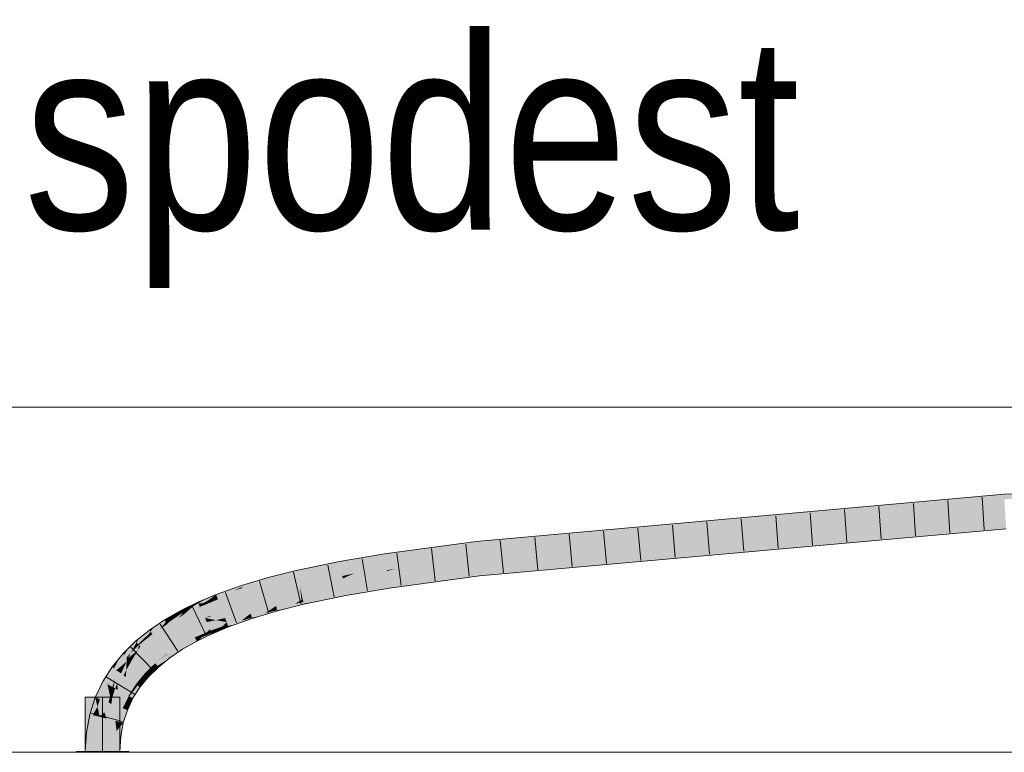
# Model space of a CAD drawing. Extents: x -720 to 300, y 62 to 1162.
# Tile 187 of 256: x 139.4 to 146.53, y 789.06 to 794.36. Entities that reach past the tile are written whole.
import ezdxf
from ezdxf.lldxf.tags import DXFTag

# ---------------------------------------------------------------- set-up
doc = ezdxf.new("R2010")
doc.units = 0
doc.layers.get('0').update_dxf_attribs({"lineweight": 13})
for name, color, linetype, lineweight, true_color in [('E_Detail_Beschriftung', 7, 'Continuous', 13, 0x009900), ('E_Leerrohr 25-A06G93Y08I', 7, 'Continuous', 9, 0xff8000), ('E_Leerrohr 25-Shading', 7, 'Continuous', 9, 0xff8000), ('E_Leerrohr 32-A06G93Y28I', 7, 'Continuous', 9, 0x00b300), ('E_Leerrohr 32-Shading', 7, 'Continuous', 9, 0x00b300)]:
    doc.layers.add(name, color=color, linetype=linetype, lineweight=lineweight, true_color=true_color)
doc.layers.add('E_Detail_Linie_Text_Bem', color=7, linetype='Continuous', lineweight=13)
doc.styles.get("Standard").update_dxf_attribs({"font": 'ARIALN.TTF'})
tags = doc.linetypes.add('STRICHPUNKT2-A06G93Y18I', pattern=[12.7, 6.35, -3.175, 0, -3.175]).pattern_tags.tags
tags[10:11] = [DXFTag(74, 4), DXFTag(75, 0), DXFTag(340, '0'), DXFTag(46, 0.0), DXFTag(50, 0.0), DXFTag(44, 0.0), DXFTag(45, 0.0)]
tags[8:9] = [DXFTag(74, 4), DXFTag(75, 0), DXFTag(340, '0'), DXFTag(46, 0.0), DXFTag(50, 0.0), DXFTag(44, 0.0), DXFTag(45, 0.0)]
tags[6:7] = [DXFTag(74, 4), DXFTag(75, 0), DXFTag(340, '0'), DXFTag(46, 0.0), DXFTag(50, 0.0), DXFTag(44, 0.0), DXFTag(45, 0.0)]
tags[4:5] = [DXFTag(74, 4), DXFTag(75, 0), DXFTag(340, '0'), DXFTag(46, 0.0), DXFTag(50, 0.0), DXFTag(44, 0.0), DXFTag(45, 0.0)]

# ---------------------------------------------------------------- blocks, each defined once
blk = doc.blocks.new('Shading-A06G93SL8I', base_point=(241.4847, 762.55))
at = {"layer": 'E_Leerrohr 25-Shading', "color": 31, "true_color": 0xecb67f}
for points in [[(140.0013, 789.4563), (139.8763, 789.4563), (140.0013, 789.0623), (139.8763, 789.0623)], [(140.1263, 789.4563), (140.0013, 789.4563), (140.1263, 789.0623), (140.0013, 789.0623)], [(139.9253, 789.0623), (139.8113, 789.0623), (139.9266, 789.0563), (139.8113, 789.0563)], [(140.0013, 789.0563), (140.0013, 789.0623), (139.9266, 789.0563), (139.9253, 789.0623)], [(140.0338, 789.0623), (140.0013, 789.0623), (140.0338, 789.0563), (140.0013, 789.0563)], [(140.1913, 789.0563), (140.1913, 789.0623), (140.0338, 789.0563), (140.0338, 789.0623)]]:
    blk.add_solid(points, dxfattribs=at)
at = {"layer": 'E_Leerrohr 32-Shading', "color": 83, "true_color": 0x7fbd7f}
for points in [[(146.5312, 790.9092), (145.249, 790.7954), (144.6872, 790.723), (144.6869, 790.7229)], [(144.6872, 790.723), (146.5325, 790.8881), (146.5312, 790.9092)], [(146.5303, 790.9247), (145.3238, 790.8051), (146.5312, 790.9092), (145.249, 790.7954)], [(145.8777, 790.8663), (145.4202, 790.8175), (146.5303, 790.9247), (145.3238, 790.8051)], [(147.2636, 790.9416), (146.5303, 790.9247), (146.5312, 790.9092)], [(146.5325, 790.8881), (147.2636, 790.9416), (146.5312, 790.9092)], [(145.8777, 790.8663), (143.9223, 790.6661), (145.0335, 790.7763)], [(145.8777, 790.8663), (144.6815, 790.7592), (143.9223, 790.6661), (144.1324, 790.6973)], [(143.7234, 790.6367), (143.7235, 790.6367), (143.9223, 790.6661), (145.0335, 790.7763)], [(145.249, 790.7954), (145.0335, 790.7763), (144.6869, 790.7229), (143.7235, 790.6367)], [(144.6815, 790.7592), (144.3506, 790.7296), (144.1324, 790.6973)], [(145.4202, 790.8175), (145.0335, 790.7763), (145.3238, 790.8051)], [(145.3238, 790.8051), (145.0335, 790.7763), (145.249, 790.7954)], [(142.7094, 790.5596), (142.7107, 790.5464), (143.328, 790.638), (143.9387, 790.6927)], [(143.9387, 790.6927), (142.7107, 790.5464), (143.379, 790.6122), (142.7107, 790.546)], [(142.7277, 790.3701), (145.4408, 790.5875), (146.5428, 790.7117)], [(144.3506, 790.7296), (143.9387, 790.6927), (144.1324, 790.6973), (143.379, 790.6122)], [(144.1324, 790.6973), (143.379, 790.6122), (143.9223, 790.6661)], [(146.5449, 790.6751), (146.5449, 790.676), (144.951, 790.5323), (145.4408, 790.5875)], [(146.5449, 790.676), (146.5428, 790.7117), (145.4408, 790.5875)], [(143.328, 790.638), (142.875, 790.5975), (142.7094, 790.5596), (142.7079, 790.575)], [(143.379, 790.6122), (142.7107, 790.546), (143.1028, 790.5811)], [(143.379, 790.6122), (143.1028, 790.5811), (143.9223, 790.6661), (143.7234, 790.6367)], [(142.7072, 790.5825), (142.0443, 790.493), (142.7079, 790.575), (142.049, 790.4601)], [(142.7079, 790.575), (142.049, 790.4601), (142.2662, 790.486), (142.0495, 790.4568)], [(142.7079, 790.575), (142.2662, 790.486), (142.7094, 790.5596)], [(142.7094, 790.5596), (142.2662, 790.486), (142.7107, 790.5464), (142.6916, 790.5434)], [(142.6916, 790.5434), (142.7107, 790.546), (142.7107, 790.5464)], [(142.875, 790.5975), (142.7072, 790.5825), (142.7079, 790.575)], [(142.7277, 790.3701), (144.2075, 790.474), (145.4408, 790.5875), (144.951, 790.5323)], [(142.0443, 790.493), (141.7179, 790.4379), (141.9491, 790.4398), (141.7247, 790.4019)], [(142.0443, 790.493), (141.9491, 790.4398), (142.049, 790.4601)], [(144.2075, 790.474), (142.7277, 790.3701), (142.7281, 790.3655)], [(142.7288, 790.358), (144.2075, 790.474), (142.7281, 790.3655)], [(143.3013, 790.3955), (144.5531, 790.4994), (142.7288, 790.358), (144.2075, 790.474)], [(142.7298, 790.3481), (142.7312, 790.3336), (144.951, 790.5323)], [(144.5531, 790.4994), (144.951, 790.5323), (144.2075, 790.474)], [(141.404, 790.3727), (141.412, 790.337), (141.7179, 790.4379), (141.7247, 790.4019)], [(141.9491, 790.4398), (142.0495, 790.4568), (142.049, 790.4601)], [(142.7288, 790.358), (142.7298, 790.3481), (143.3013, 790.3955)], [(141.2034, 790.3129), (141.201, 790.3215), (141.0106, 790.2531), (141.1347, 790.3018)], [(141.404, 790.3727), (141.201, 790.3215), (141.4041, 790.3725), (141.2034, 790.3129)], [(141.2034, 790.3129), (141.2107, 790.2863), (141.4041, 790.3725), (141.412, 790.337)], [(142.7281, 790.3655), (142.7277, 790.3701), (142.0751, 790.2819)], [(142.0755, 790.2794), (142.7288, 790.358), (142.0751, 790.2819), (142.7281, 790.3655)], [(142.0763, 790.2739), (142.7298, 790.3481), (142.0755, 790.2794), (142.7288, 790.358)], [(142.7298, 790.3481), (142.0763, 790.2739), (142.6006, 790.3324)], [(142.0763, 790.2739), (142.077, 790.2686), (142.6006, 790.3324)], [(142.077, 790.2686), (142.0804, 790.2456), (142.7298, 790.3481), (142.7312, 790.3336)], [(140.8275, 790.1882), (141.0071, 790.2637), (140.9341, 790.2377)], [(140.8275, 790.1882), (140.9504, 790.2263), (141.0071, 790.2637), (141.0106, 790.2531)], [(140.9504, 790.2263), (141.013, 790.2456), (141.0106, 790.2531)], [(141.1347, 790.3018), (141.0071, 790.2637), (141.0106, 790.2531)], [(141.2034, 790.3129), (141.0106, 790.2531), (141.013, 790.2456)], [(141.013, 790.2456), (141.0185, 790.2289), (141.2034, 790.3129), (141.2107, 790.2863)], [(142.0755, 790.2794), (142.0751, 790.2819), (141.7574, 790.2282)], [(141.7579, 790.2255), (142.0763, 790.2739), (141.7574, 790.2282), (142.0755, 790.2794)], [(142.077, 790.2686), (142.0763, 790.2739), (141.7588, 790.2207), (141.7579, 790.2255)], [(141.7588, 790.2207), (141.7641, 790.1922), (142.077, 790.2686), (142.0804, 790.2456)], [(140.7575, 790.1705), (140.6944, 790.1362), (140.8209, 790.1972), (140.8203, 790.1967)], [(140.8203, 790.1967), (140.6944, 790.1362), (140.7646, 790.1552), (140.7244, 790.1341)], [(140.8236, 790.1983), (140.8203, 790.1967), (140.7999, 790.1737), (140.7646, 790.1552)], [(140.8329, 790.1739), (140.8275, 790.1882), (140.769, 790.1417), (140.7999, 790.1737)], [(140.8275, 790.1882), (140.8236, 790.1983), (140.7999, 790.1737)], [(140.8203, 790.1967), (140.8236, 790.1983), (140.8209, 790.1972)], [(140.9341, 790.2377), (140.8236, 790.1983), (140.8275, 790.1882)], [(140.9504, 790.2263), (140.8275, 790.1882), (140.8329, 790.1739)], [(140.8345, 790.1697), (141.013, 790.2456), (140.8329, 790.1739), (140.9504, 790.2263)], [(140.8345, 790.1697), (140.8367, 790.1641), (141.013, 790.2456), (141.0185, 790.2289)], [(141.7579, 790.2255), (141.7574, 790.2282), (141.4509, 790.1646)], [(141.7588, 790.2207), (141.7579, 790.2255), (141.4509, 790.1642), (141.4509, 790.1646)], [(141.7588, 790.2207), (141.4509, 790.1642), (141.5396, 790.1456), (141.4577, 790.1339)], [(141.7588, 790.2207), (141.5396, 790.1456), (141.7641, 790.1922)], [(140.5688, 790.0781), (140.6276, 790.1017), (140.6031, 790.0998), (140.6522, 790.1237)], [(140.6582, 790.1141), (140.605, 790.0816), (140.5825, 790.0522), (140.5791, 790.0585)], [(140.6582, 790.1141), (140.5825, 790.0522), (140.5955, 790.0598)], [(140.7011, 790.1077), (140.5955, 790.0598), (140.6984, 790.1055), (140.5838, 790.0497)], [(140.7009, 790.1218), (140.6944, 790.1362), (140.5955, 790.0598), (140.6582, 790.1141)], [(140.7009, 790.1218), (140.5955, 790.0598), (140.7057, 790.1112), (140.7011, 790.1077)], [(140.605, 790.0816), (140.6582, 790.1141), (140.6276, 790.1017)], [(140.6276, 790.1017), (140.6582, 790.1141), (140.6522, 790.1237), (140.6914, 790.1428)], [(140.6944, 790.1362), (140.6914, 790.1428), (140.6582, 790.1141)], [(140.7575, 790.1705), (140.6914, 790.1428), (140.6944, 790.1362)], [(140.7244, 790.1341), (140.6944, 790.1362), (140.7009, 790.1218)], [(140.6984, 790.1055), (140.7065, 790.1094), (140.7062, 790.1099)], [(140.7011, 790.1077), (140.6984, 790.1055), (140.6985, 790.1056)], [(140.7062, 790.1099), (140.7011, 790.1077), (140.6985, 790.1056)], [(140.7244, 790.1341), (140.7009, 790.1218), (140.7353, 790.1334), (140.7057, 790.1112)], [(140.7011, 790.1077), (140.7062, 790.1099), (140.7057, 790.1112)], [(140.7057, 790.1112), (140.7062, 790.1099), (140.7353, 790.1334), (140.7506, 790.1323)], [(140.7062, 790.1099), (140.7065, 790.1094), (140.7506, 790.1323), (140.7595, 790.1317)], [(140.7646, 790.1552), (140.7244, 790.1341), (140.7353, 790.1334)], [(140.769, 790.1417), (140.7999, 790.1737), (140.7353, 790.1334), (140.7646, 790.1552)], [(140.769, 790.1417), (140.7353, 790.1334), (140.7506, 790.1323)], [(140.7506, 790.1323), (140.7595, 790.1317), (140.769, 790.1417)], [(140.7595, 790.1317), (140.8345, 790.1697), (140.769, 790.1417), (140.8329, 790.1739)], [(140.7595, 790.1317), (140.8367, 790.1641), (140.8345, 790.1697)], [(141.2398, 790.1043), (141.2576, 790.1158), (141.074, 790.0588), (141.0733, 790.0609)], [(141.2249, 790.0946), (141.2608, 790.1041), (141.2398, 790.1043), (141.2592, 790.1096)], [(141.2592, 790.1096), (141.2576, 790.1158), (141.2398, 790.1043)], [(141.3943, 790.1318), (141.4509, 790.1646), (141.2608, 790.1041), (141.2576, 790.1158)], [(141.263, 790.096), (141.3678, 790.1164), (141.2608, 790.1041), (141.3943, 790.1318)], [(141.3355, 790.0977), (141.3678, 790.1164), (141.266, 790.0852), (141.263, 790.096)], [(141.4589, 790.1288), (141.4577, 790.1339), (141.3355, 790.0977), (141.3678, 790.1164)], [(141.3678, 790.1164), (141.4577, 790.1339), (141.3943, 790.1318), (141.4554, 790.1445)], [(141.4554, 790.1445), (141.4509, 790.1646), (141.3943, 790.1318)], [(141.4577, 790.1339), (141.4589, 790.1288), (141.5396, 790.1456)], [(140.4509, 790.0129), (140.4931, 790.0347), (140.4697, 790.0267), (140.5036, 790.0461)], [(140.4591, 789.9996), (140.4637, 790.0029), (140.4509, 790.0129), (140.4931, 790.0347)], [(140.5476, 790.0629), (140.4637, 790.0029), (140.4663, 789.9881), (140.4597, 789.9987)], [(140.4637, 790.0029), (140.5476, 790.0629), (140.4931, 790.0347)], [(140.5476, 790.0629), (140.4663, 789.9881), (140.4874, 790.0027)], [(140.5603, 790.0406), (140.4874, 790.0027), (140.5488, 790.0297), (140.4688, 789.9841)], [(140.5762, 790.064), (140.5688, 790.0781), (140.4874, 790.0027), (140.5476, 790.0629)], [(140.5762, 790.064), (140.4874, 790.0027), (140.5791, 790.0585), (140.5603, 790.0406)], [(140.4931, 790.0347), (140.5476, 790.0629), (140.5036, 790.0461), (140.5668, 790.082)], [(140.5688, 790.0781), (140.5668, 790.082), (140.5476, 790.0629)], [(140.5488, 790.0297), (140.5838, 790.0497), (140.5825, 790.0522)], [(140.5603, 790.0406), (140.5488, 790.0297), (140.549, 790.0298)], [(140.5825, 790.0522), (140.5603, 790.0406), (140.549, 790.0298)], [(140.5603, 790.0406), (140.5825, 790.0522), (140.5791, 790.0585)], [(140.6031, 790.0998), (140.5668, 790.082), (140.5688, 790.0781)], [(140.5762, 790.064), (140.605, 790.0816), (140.5688, 790.0781), (140.6276, 790.1017)], [(140.605, 790.0816), (140.5762, 790.064), (140.5791, 790.0585)], [(140.5825, 790.0522), (140.5838, 790.0497), (140.5955, 790.0598)], [(141.0681, 790.0568), (141.0733, 790.0609), (140.8998, 789.999)], [(140.9004, 789.9976), (141.0596, 790.0503), (140.8998, 789.999), (141.0681, 790.0568)], [(140.9016, 789.9944), (141.0465, 790.0403), (140.9004, 789.9976), (141.0596, 790.0503)], [(140.9037, 789.9891), (141.0287, 790.0266), (140.9016, 789.9944), (141.0465, 790.0403)], [(141.0061, 790.0092), (141.0831, 790.0309), (141.0287, 790.0266), (141.0795, 790.0418)], [(141.0287, 790.0266), (141.0795, 790.0418), (141.0465, 790.0403), (141.0769, 790.0499)], [(141.0465, 790.0403), (141.0769, 790.0499), (141.0596, 790.0503), (141.0751, 790.0554)], [(141.0596, 790.0503), (141.0751, 790.0554), (141.0681, 790.0568), (141.074, 790.0588)], [(141.074, 790.0588), (141.0733, 790.0609), (141.0681, 790.0568)], [(141.0751, 790.0554), (141.2249, 790.0946), (141.074, 790.0588), (141.2398, 790.1043)], [(141.0769, 790.0499), (141.2046, 790.0815), (141.0751, 790.0554), (141.2249, 790.0946)], [(141.0795, 790.0418), (141.179, 790.0649), (141.0769, 790.0499), (141.2046, 790.0815)], [(141.148, 790.0449), (141.179, 790.0649), (141.0831, 790.0309), (141.0795, 790.0418)], [(141.0831, 790.0309), (141.0847, 790.0261), (141.148, 790.0449)], [(141.2672, 790.0805), (141.266, 790.0852), (141.148, 790.0449), (141.179, 790.0649)], [(141.179, 790.0649), (141.266, 790.0852), (141.2046, 790.0815), (141.263, 790.096)], [(141.2046, 790.0815), (141.263, 790.096), (141.2249, 790.0946), (141.2608, 790.1041)], [(141.266, 790.0852), (141.2672, 790.0805), (141.3355, 790.0977)], [(140.3743, 789.9645), (140.3403, 789.9416), (140.3486, 789.9303)], [(140.4509, 790.0129), (140.4495, 790.0152), (140.3486, 789.9303), (140.3743, 789.9645)], [(140.4509, 790.0129), (140.3486, 789.9303), (140.3504, 789.9279)], [(140.4509, 790.0129), (140.3504, 789.9279), (140.4591, 789.9996), (140.3583, 789.9171)], [(140.4591, 789.9996), (140.3583, 789.9171), (140.4176, 789.9496), (140.362, 789.9121)], [(140.4597, 789.9987), (140.4591, 789.9996), (140.4177, 789.9497), (140.4176, 789.9496)], [(140.4176, 789.9496), (140.4688, 789.9841), (140.4663, 789.9881)], [(140.4663, 789.9881), (140.4597, 789.9987), (140.4177, 789.9497)], [(140.4697, 790.0267), (140.4495, 790.0152), (140.4509, 790.0129)], [(140.4637, 790.0029), (140.4591, 789.9996), (140.4597, 789.9987)], [(140.4663, 789.9881), (140.4688, 789.9841), (140.4874, 790.0027)], [(140.897, 789.9963), (140.8998, 789.999), (140.7794, 789.9484)], [(140.78, 789.9468), (140.891, 789.9902), (140.7794, 789.9484), (140.897, 789.9963)], [(140.7816, 789.9434), (140.8813, 789.9807), (140.78, 789.9468), (140.891, 789.9902)], [(140.7842, 789.9377), (140.8678, 789.9673), (140.7816, 789.9434), (140.8813, 789.9807)], [(140.788, 789.9294), (140.8505, 789.9503), (140.7842, 789.9377), (140.8678, 789.9673)], [(140.9129, 789.9648), (140.9108, 789.9705), (140.8299, 789.9299), (140.8505, 789.9503)], [(140.8505, 789.9503), (140.9108, 789.9705), (140.8678, 789.9673), (140.9067, 789.9811)], [(140.8678, 789.9673), (140.9067, 789.9811), (140.8813, 789.9807), (140.9037, 789.9891)], [(140.8813, 789.9807), (140.9037, 789.9891), (140.891, 789.9902), (140.9016, 789.9944)], [(140.891, 789.9902), (140.9016, 789.9944), (140.897, 789.9963), (140.9004, 789.9976)], [(140.9004, 789.9976), (140.8998, 789.999), (140.897, 789.9963)], [(140.9067, 789.9811), (141.0061, 790.0092), (140.9037, 789.9891), (141.0287, 790.0266)], [(140.979, 789.9884), (141.0061, 790.0092), (140.9108, 789.9705), (140.9067, 789.9811)], [(140.9108, 789.9705), (140.9129, 789.9648), (140.979, 789.9884)], [(141.0847, 790.0261), (141.0831, 790.0309), (140.979, 789.9884), (141.0061, 790.0092)], [(140.2471, 789.8525), (140.3403, 789.9416), (140.2632, 789.8795)], [(140.2471, 789.8525), (140.3434, 789.9227), (140.3403, 789.9416), (140.3486, 789.9303)], [(140.2596, 789.8385), (140.3396, 789.9173), (140.2471, 789.8525), (140.3434, 789.9227)], [(140.304, 789.8654), (140.3042, 789.8657), (140.2596, 789.8385), (140.3396, 789.9172)], [(140.3504, 789.9279), (140.304, 789.8654), (140.3583, 789.9171)], [(140.304, 789.8654), (140.362, 789.9121), (140.3583, 789.9171)], [(140.3042, 789.8657), (140.3504, 789.9279), (140.3396, 789.9172)], [(140.3396, 789.9173), (140.3504, 789.9279), (140.3434, 789.9227)], [(140.3434, 789.9227), (140.3504, 789.9279), (140.3486, 789.9303)], [(140.6671, 789.8917), (140.6663, 789.8933), (140.5619, 789.8338)], [(140.5629, 789.8321), (140.6691, 789.888), (140.5619, 789.8338), (140.6671, 789.8917)], [(140.7758, 789.9448), (140.7794, 789.9484), (140.6663, 789.8933)], [(140.6671, 789.8917), (140.7682, 789.9374), (140.6663, 789.8933), (140.7758, 789.9448)], [(140.6691, 789.888), (140.7565, 789.9257), (140.6671, 789.8917), (140.7682, 789.9374)], [(140.6722, 789.882), (140.7406, 789.91), (140.6691, 789.888), (140.7565, 789.9257)], [(140.6767, 789.8735), (140.7209, 789.8906), (140.6722, 789.882), (140.7406, 789.91)], [(140.7944, 789.915), (140.793, 789.9183), (140.6984, 789.8683), (140.7209, 789.8906)], [(140.7209, 789.8906), (140.793, 789.9183), (140.7406, 789.91), (140.788, 789.9294)], [(140.7406, 789.91), (140.788, 789.9294), (140.7565, 789.9257), (140.7842, 789.9377)], [(140.7565, 789.9257), (140.7842, 789.9377), (140.7682, 789.9374), (140.7816, 789.9434)], [(140.7682, 789.9374), (140.7816, 789.9434), (140.7758, 789.9448), (140.78, 789.9468)], [(140.78, 789.9468), (140.7794, 789.9484), (140.7758, 789.9448)], [(140.8299, 789.9299), (140.8505, 789.9503), (140.793, 789.9183), (140.788, 789.9294)], [(140.793, 789.9183), (140.7944, 789.915), (140.8299, 789.9299)], [(140.2399, 789.8607), (140.1913, 789.813), (140.1763, 789.7471), (140.1591, 789.7628)], [(140.2072, 789.7774), (140.2471, 789.8525), (140.1763, 789.7471), (140.2399, 789.8607)], [(140.2072, 789.7774), (140.2596, 789.8385), (140.2471, 789.8525)], [(140.2642, 789.8333), (140.2596, 789.8385), (140.2072, 789.7774)], [(140.2632, 789.8795), (140.2399, 789.8607), (140.2471, 789.8525)], [(140.304, 789.8654), (140.2596, 789.8385), (140.2642, 789.8333)], [(140.5629, 789.8321), (140.5619, 789.8338), (140.4668, 789.7698)], [(140.4681, 789.768), (140.5653, 789.8283), (140.4668, 789.7698), (140.5629, 789.8321)], [(140.4709, 789.7642), (140.5691, 789.8221), (140.4681, 789.768), (140.5653, 789.8283)], [(140.4754, 789.7581), (140.5743, 789.8137), (140.4709, 789.7642), (140.5691, 789.8221)], [(140.5653, 789.8283), (140.6722, 789.882), (140.5629, 789.8321), (140.6691, 789.888)], [(140.5691, 789.8221), (140.6767, 789.8735), (140.5653, 789.8283), (140.6722, 789.882)], [(140.6825, 789.8625), (140.6767, 789.8735), (140.5743, 789.8137), (140.5691, 789.8221)], [(140.5743, 789.8137), (140.5812, 789.8027), (140.6825, 789.8625), (140.6833, 789.8609)], [(140.6984, 789.8683), (140.7209, 789.8906), (140.6825, 789.8625), (140.6767, 789.8735)], [(140.6825, 789.8625), (140.6833, 789.8609), (140.6984, 789.8683)], [(140.1493, 789.7718), (140.1263, 789.7437), (140.0992, 789.653), (140.0838, 789.6642)], [(140.1029, 789.6575), (140.1493, 789.7718), (140.0992, 789.653)], [(140.1029, 789.6575), (140.1482, 789.7423), (140.1493, 789.7718), (140.157, 789.7648)], [(140.1763, 789.7471), (140.1591, 789.7628), (140.1029, 789.6575)], [(140.1482, 789.7423), (140.1591, 789.7628), (140.157, 789.7648)], [(140.1689, 789.791), (140.1493, 789.7718), (140.157, 789.7648)], [(140.1591, 789.7628), (140.1913, 789.813), (140.157, 789.7648), (140.1689, 789.791)], [(140.468, 789.7679), (140.4668, 789.7698), (140.3816, 789.7011)], [(140.3831, 789.6993), (140.4707, 789.764), (140.3816, 789.7011), (140.468, 789.7679)], [(140.3865, 789.6956), (140.4748, 789.7578), (140.3831, 789.6993), (140.4707, 789.764)], [(140.3916, 789.6899), (140.4804, 789.7493), (140.3865, 789.6956), (140.4748, 789.7578)], [(140.4871, 789.7391), (140.4804, 789.7493), (140.3982, 789.6824), (140.3916, 789.6899)], [(140.4681, 789.768), (140.4668, 789.7698), (140.468, 789.7679)], [(140.4707, 789.764), (140.4709, 789.7642), (140.468, 789.7679), (140.4681, 789.768)], [(140.4748, 789.7578), (140.4754, 789.7581), (140.4707, 789.764), (140.4709, 789.7642)], [(140.4804, 789.7493), (140.4814, 789.75), (140.4748, 789.7578), (140.4754, 789.7581)], [(140.5809, 789.803), (140.5743, 789.8137), (140.4814, 789.75), (140.4754, 789.7581)], [(140.4885, 789.7403), (140.4814, 789.75), (140.4871, 789.7391), (140.4804, 789.7493)], [(140.4814, 789.75), (140.4885, 789.7403), (140.5809, 789.803), (140.5812, 789.8027)], [(140.1263, 789.7437), (140.0696, 789.6745), (140.0838, 789.6642)], [(140.383, 789.6993), (140.3816, 789.7011), (140.3067, 789.6277)], [(140.3085, 789.626), (140.3862, 789.6953), (140.3067, 789.6277), (140.383, 789.6993)], [(140.3123, 789.6225), (140.3909, 789.6893), (140.3085, 789.626), (140.3862, 789.6953)], [(140.318, 789.6173), (140.3971, 789.6815), (140.3123, 789.6225), (140.3909, 789.6893)], [(140.4044, 789.6723), (140.3971, 789.6815), (140.3252, 789.6107), (140.318, 789.6173)], [(140.3831, 789.6993), (140.3816, 789.7011), (140.383, 789.6993)], [(140.3862, 789.6953), (140.3865, 789.6956), (140.383, 789.6993), (140.3831, 789.6993)], [(140.3909, 789.6893), (140.3916, 789.6899), (140.3862, 789.6953), (140.3865, 789.6956)], [(140.3971, 789.6815), (140.3982, 789.6824), (140.3909, 789.6893), (140.3916, 789.6899)], [(140.4059, 789.6738), (140.3982, 789.6824), (140.4044, 789.6723), (140.3971, 789.6815)], [(140.3982, 789.6824), (140.4059, 789.6738), (140.4871, 789.7391)], [(140.0696, 789.6745), (140.0021, 789.5685), (140.0379, 789.5568), (140.0341, 789.5508)], [(140.0696, 789.6745), (140.0379, 789.5568), (140.0838, 789.6642)], [(140.0379, 789.5568), (140.0992, 789.653), (140.0838, 789.6642)], [(140.3085, 789.626), (140.3067, 789.6277), (140.2424, 789.5493)], [(140.2444, 789.5477), (140.3123, 789.6225), (140.2424, 789.5493), (140.3085, 789.626)], [(140.2487, 789.5446), (140.318, 789.6173), (140.2444, 789.5477), (140.3123, 789.6225)], [(140.3252, 789.6107), (140.318, 789.6173), (140.2549, 789.5402), (140.2487, 789.5446)], [(140.2549, 789.5402), (140.272, 789.5277), (140.3252, 789.6107), (140.3336, 789.603)], [(140.3252, 789.6107), (140.3336, 789.603), (140.4044, 789.6723)], [(139.948, 789.4539), (139.982, 789.4405), (140.0021, 789.5685), (140.0341, 789.5508)], [(140.2444, 789.5477), (140.2424, 789.5493), (140.1889, 789.4654)], [(140.1912, 789.4641), (140.2487, 789.5446), (140.1889, 789.4654), (140.2444, 789.5477)], [(140.2549, 789.5402), (140.2487, 789.5446), (140.1958, 789.4616), (140.1912, 789.4641)], [(140.1958, 789.4616), (140.2209, 789.4478), (140.2549, 789.5402), (140.272, 789.5277)], [(140.1891, 789.4598), (140.1889, 789.4654), (140.1465, 789.3757)], [(140.1912, 789.4641), (140.1889, 789.4654), (140.1891, 789.4598)], [(140.1894, 789.4496), (140.1958, 789.4616), (140.1891, 789.4598), (140.1912, 789.4641)], [(139.948, 789.4539), (139.9085, 789.331), (139.9647, 789.3865), (139.9301, 789.3256)], [(139.948, 789.4539), (139.9647, 789.3865), (139.982, 789.4405)], [(140.149, 789.3747), (140.1894, 789.4496), (140.1465, 789.3757), (140.1891, 789.4598)], [(140.1913, 789.3849), (140.1894, 789.4496), (140.1738, 789.3649), (140.149, 789.3747)], [(140.2209, 789.4478), (140.1958, 789.4616), (140.1913, 789.3849), (140.1894, 789.4496)], [(139.9085, 789.331), (139.8844, 789.2003), (139.9301, 789.3256), (139.89, 789.1996)], [(139.89, 789.1996), (139.9207, 789.196), (139.9301, 789.3256), (139.944, 789.3221)], [(139.9301, 789.3256), (139.944, 789.3221), (139.9647, 789.3865)], [(140.149, 789.3747), (140.1465, 789.3757), (140.1154, 789.2792)], [(140.1738, 789.3649), (140.149, 789.3747), (140.1239, 789.277), (140.1154, 789.2792)], [(140.1239, 789.277), (140.151, 789.2703), (140.1738, 789.3649), (140.1806, 789.3622)], [(140.1738, 789.3649), (140.1806, 789.3622), (140.1913, 789.3849)], [(140.151, 789.2703), (140.1042, 789.2126), (140.1326, 789.1707), (140.0963, 789.175)], [(140.1154, 789.2792), (140.1029, 789.2111), (140.1239, 789.277)], [(140.1239, 789.277), (140.1057, 789.22), (140.151, 789.2703), (140.1042, 789.2126)], [(139.8844, 789.2003), (139.8763, 789.0623), (139.89, 789.1996)], [(139.8763, 789.0623), (139.9129, 789.0623), (139.89, 789.1996), (139.9207, 789.196)], [(140.1042, 789.2126), (140.1029, 789.2111), (140.0963, 789.175)], [(140.1057, 789.22), (140.1029, 789.2111), (140.1042, 789.2126)], [(140.0897, 789.0623), (140.1263, 789.0623), (140.0963, 789.175), (140.1326, 789.1707)]]:
    blk.add_solid(points, dxfattribs=at)
at = {"layer": 'E_Leerrohr 32-Shading', "color": 83, "true_color": 0x7fd57f}
for points in [[(146.5325, 790.8881), (143.1028, 790.5811), (142.7192, 790.458), (142.7137, 790.515)], [(146.5325, 790.8881), (142.7192, 790.458), (146.5376, 790.7999)], [(142.7192, 790.458), (142.7277, 790.3701), (146.5376, 790.7999), (146.5428, 790.7117)], [(142.6916, 790.5434), (142.2662, 790.486), (142.0568, 790.4068), (142.0528, 790.4342)], [(142.0568, 790.4068), (142.7107, 790.546), (142.6916, 790.5434)], [(142.0568, 790.4068), (142.0595, 790.3888), (142.7107, 790.546), (142.3143, 790.438)], [(142.7137, 790.515), (142.7107, 790.546), (142.3143, 790.438)], [(143.1028, 790.5811), (142.7107, 790.546), (142.7137, 790.515)], [(142.2662, 790.486), (142.0495, 790.4568), (142.0528, 790.4342)], [(142.0623, 790.3693), (142.7192, 790.458), (142.1236, 790.386), (142.7164, 790.4875)], [(142.7164, 790.4875), (142.7137, 790.515), (142.1236, 790.386), (142.3143, 790.438)], [(141.7247, 790.4019), (141.412, 790.337), (141.7296, 790.3761), (141.4246, 790.2813)], [(141.9491, 790.4398), (141.7247, 790.4019), (141.7296, 790.3761)], [(141.9316, 790.4026), (142.0495, 790.4568), (141.7296, 790.3761), (141.9491, 790.4398)], [(141.9316, 790.4026), (141.7296, 790.3761), (141.7342, 790.3512)], [(141.7342, 790.3512), (141.7377, 790.3326), (141.9316, 790.4026), (141.8217, 790.3521)], [(141.8217, 790.3521), (141.7684, 790.3276), (142.0568, 790.4068), (142.0595, 790.3888)], [(142.0568, 790.4068), (142.0528, 790.4342), (141.8217, 790.3521), (141.9316, 790.4026)], [(142.0528, 790.4342), (142.0495, 790.4568), (141.9316, 790.4026)], [(142.3143, 790.438), (142.0595, 790.3888), (142.1236, 790.386), (142.0614, 790.3754)], [(142.0623, 790.3693), (142.0751, 790.2819), (142.7192, 790.458), (142.7277, 790.3701)], [(141.412, 790.337), (141.2107, 790.2863), (141.4246, 790.2813), (141.2299, 790.2163)], [(141.7296, 790.3761), (141.4246, 790.2813), (141.7342, 790.3512), (141.4282, 790.2653)], [(141.7342, 790.3512), (141.4282, 790.2653), (141.7377, 790.3326), (141.4305, 790.255)], [(141.7377, 790.3326), (141.4305, 790.255), (141.7398, 790.3217), (141.4315, 790.2507)], [(141.4315, 790.2507), (141.741, 790.3151), (141.7398, 790.3217)], [(141.8217, 790.3521), (141.7377, 790.3326), (141.7684, 790.3276), (141.7398, 790.3217)], [(141.7398, 790.3217), (141.741, 790.3151), (141.7684, 790.3276)], [(142.0595, 790.3888), (141.7684, 790.3276), (142.0614, 790.3754), (141.741, 790.3151)], [(141.741, 790.3151), (142.0623, 790.3693), (142.0614, 790.3754)], [(141.741, 790.3151), (141.7574, 790.2282), (142.0623, 790.3693), (142.0751, 790.2819)], [(142.0614, 790.3754), (142.0623, 790.3693), (142.1236, 790.386)], [(141.2107, 790.2863), (141.0185, 790.2289), (141.2299, 790.2163), (141.0443, 790.1498)], [(141.4246, 790.2813), (141.2299, 790.2163), (141.4282, 790.2653), (141.2328, 790.206)], [(141.4282, 790.2653), (141.2328, 790.206), (141.4305, 790.255), (141.2341, 790.201)], [(141.2341, 790.201), (141.4315, 790.2507), (141.4305, 790.255)], [(141.4315, 790.2507), (141.2341, 790.201), (141.4415, 790.1622), (141.2524, 790.1344)], [(141.4315, 790.2507), (141.4509, 790.1646), (141.741, 790.3151), (141.7574, 790.2282)], [(141.4315, 790.2507), (141.4415, 790.1622), (141.4509, 790.1646)], [(141.0185, 790.2289), (140.8367, 790.1641), (141.0443, 790.1498), (140.8683, 790.0815)], [(141.2299, 790.2163), (141.0443, 790.1498), (141.2328, 790.206), (141.0459, 790.1449)], [(141.0459, 790.1449), (141.2341, 790.201), (141.2328, 790.206)], [(141.2341, 790.201), (141.0459, 790.1449), (141.2524, 790.1344), (141.0599, 790.1019)], [(140.5838, 790.0497), (140.625, 789.9715), (140.7065, 790.1094), (140.7429, 790.0289)], [(140.7595, 790.1317), (140.7065, 790.1094), (140.7793, 790.0442), (140.7429, 790.0289)], [(140.8367, 790.1641), (140.7595, 790.1317), (140.8683, 790.0815), (140.7793, 790.0442)], [(140.8683, 790.0815), (141.0459, 790.1449), (141.0443, 790.1498)], [(141.0459, 790.1449), (140.8683, 790.0815), (141.0599, 790.1019), (140.8744, 790.0656)], [(141.2524, 790.1344), (141.0599, 790.1019), (141.2549, 790.1256), (141.064, 790.0894)], [(141.2549, 790.1256), (141.064, 790.0894), (141.2576, 790.1158), (141.0702, 790.0703)], [(141.0702, 790.0703), (141.0733, 790.0609), (141.2576, 790.1158)], [(141.4319, 790.1608), (141.2524, 790.1344), (141.2549, 790.1256)], [(141.4415, 790.1622), (141.4319, 790.1608), (141.2576, 790.1158), (141.2549, 790.1256)], [(140.4688, 789.9841), (140.5153, 789.9089), (140.5838, 790.0497), (140.625, 789.9715)], [(140.7429, 790.0289), (140.7874, 790.0411), (140.7619, 790.0369)], [(140.7429, 790.0289), (140.8224, 790.0137), (140.7874, 790.0411), (140.8464, 790.019)], [(140.7874, 790.0411), (140.7793, 790.0442), (140.7619, 790.0369)], [(140.8683, 790.0815), (140.7793, 790.0442), (140.8744, 790.0656)], [(140.8744, 790.0656), (140.7793, 790.0442), (140.8779, 790.0562), (140.7874, 790.0411)], [(140.8779, 790.0562), (140.7874, 790.0411), (140.8886, 790.0283), (140.8464, 790.019)], [(141.0599, 790.1019), (140.8744, 790.0656), (141.064, 790.0894), (140.8779, 790.0562)], [(141.064, 790.0894), (140.8779, 790.0562), (141.0702, 790.0703), (140.8886, 790.0283)], [(141.0702, 790.0703), (140.8886, 790.0283), (141.0733, 790.0609), (140.8956, 790.0099)], [(140.8956, 790.0099), (140.8998, 789.999), (141.0733, 790.0609)], [(140.362, 789.9121), (140.4144, 789.8409), (140.4688, 789.9841), (140.5153, 789.9089)], [(140.5153, 789.9089), (140.5619, 789.8338), (140.625, 789.9715), (140.6663, 789.8933)], [(140.625, 789.9715), (140.6663, 789.8933), (140.7429, 790.0289), (140.7794, 789.9484)], [(140.8224, 790.0137), (140.7429, 790.0289), (140.7563, 789.9993)], [(140.7794, 789.9484), (140.8998, 789.999), (140.7563, 789.9993), (140.8224, 790.0137)], [(140.8224, 790.0137), (140.8998, 789.999), (140.8464, 790.019)], [(140.8464, 790.019), (140.8998, 789.999), (140.8886, 790.0283)], [(140.2642, 789.8333), (140.3229, 789.7672), (140.362, 789.9121), (140.4144, 789.8409)], [(140.4144, 789.8409), (140.4668, 789.7698), (140.5153, 789.9089), (140.5619, 789.8338)], [(140.2584, 789.7964), (140.2642, 789.8333), (140.1862, 789.7379), (140.2072, 789.7774)], [(140.3229, 789.7672), (140.2742, 789.822), (140.2415, 789.6874), (140.2584, 789.7964)], [(140.2742, 789.822), (140.2642, 789.8333), (140.2584, 789.7964)], [(140.3229, 789.7672), (140.3816, 789.7011), (140.4144, 789.8409), (140.4668, 789.7698)], [(140.2072, 789.7774), (140.1763, 789.7471), (140.1862, 789.7379)], [(140.2584, 789.7964), (140.1862, 789.7379), (140.2093, 789.7168)], [(140.2415, 789.6874), (140.2584, 789.7964), (140.2093, 789.7168)], [(140.2415, 789.6874), (140.3067, 789.6277), (140.3229, 789.7672), (140.3816, 789.7011)], [(140.175, 789.7137), (140.1763, 789.7471), (140.1017, 789.6512), (140.1029, 789.6575)], [(140.175, 789.7137), (140.1017, 789.6512), (140.1349, 789.6271)], [(140.1349, 789.6271), (140.1532, 789.6138), (140.175, 789.7137), (140.1726, 789.6495)], [(140.1713, 789.6151), (140.1708, 789.6011), (140.226, 789.7015), (140.2415, 789.6874)], [(140.1708, 789.6011), (140.2424, 789.5493), (140.2415, 789.6874), (140.3067, 789.6277)], [(140.1726, 789.6495), (140.1713, 789.6151), (140.2093, 789.7168), (140.226, 789.7015)], [(140.2093, 789.7168), (140.1862, 789.7379), (140.1726, 789.6495), (140.175, 789.7137)], [(140.1862, 789.7379), (140.1763, 789.7471), (140.175, 789.7137)], [(140.1002, 789.6422), (140.0992, 789.653), (140.0367, 789.5494), (140.0379, 789.5568)], [(140.0907, 789.5846), (140.1002, 789.6422), (140.0728, 789.5295), (140.0367, 789.5494)], [(140.0808, 789.5251), (140.0922, 789.5187), (140.1002, 789.6422), (140.1073, 789.5572)], [(140.1029, 789.6575), (140.0992, 789.653), (140.1017, 789.6512)], [(140.1017, 789.6512), (140.0992, 789.653), (140.1002, 789.6422)], [(140.1349, 789.6271), (140.1017, 789.6512), (140.1073, 789.5572), (140.1002, 789.6422)], [(140.1073, 789.5572), (140.1103, 789.5225), (140.1349, 789.6271), (140.1532, 789.6138)], [(140.1532, 789.6138), (140.1103, 789.5225), (140.1651, 789.6052), (140.1115, 789.5081)], [(140.1726, 789.6495), (140.1532, 789.6138), (140.1713, 789.6151), (140.1651, 789.6052)], [(140.1651, 789.6052), (140.1708, 789.6011), (140.1713, 789.6151)], [(140.0341, 789.5508), (139.982, 789.4405), (140.0367, 789.5494), (140.0207, 789.4252)], [(140.0556, 789.462), (140.0367, 789.5494), (140.0439, 789.4161), (140.0207, 789.4252)], [(140.0379, 789.5568), (140.0341, 789.5508), (140.0367, 789.5494)], [(140.0728, 789.5295), (140.0367, 789.5494), (140.0556, 789.462)], [(140.0808, 789.5251), (140.0907, 789.5846), (140.0728, 789.5295)], [(140.1073, 789.5572), (140.0922, 789.5187), (140.1103, 789.5225), (140.1052, 789.5116)], [(140.1115, 789.5081), (140.1708, 789.6011), (140.1651, 789.6052)], [(140.1115, 789.5081), (140.1889, 789.4654), (140.1708, 789.6011), (140.2424, 789.5493)], [(140.0718, 789.4555), (140.0808, 789.5251), (140.0556, 789.462), (140.0728, 789.5295)], [(140.0665, 789.4136), (140.0663, 789.4124), (140.1052, 789.5116), (140.1115, 789.5081)], [(140.1115, 789.5081), (140.0663, 789.4124), (140.1465, 789.3757), (140.0679, 789.4066)], [(140.0922, 789.5187), (140.0718, 789.4555), (140.1052, 789.5116), (140.0665, 789.4136)], [(140.0808, 789.5251), (140.0718, 789.4555), (140.0922, 789.5187)], [(140.1052, 789.5116), (140.1115, 789.5081), (140.1103, 789.5225)], [(140.1115, 789.5081), (140.1465, 789.3757), (140.1889, 789.4654)], [(140.0136, 789.3478), (139.982, 789.4405), (139.9801, 789.313), (139.9647, 789.3865)], [(140.0207, 789.4252), (139.982, 789.4405), (140.0136, 789.3478)], [(140.0439, 789.4161), (140.0207, 789.4252), (140.0249, 789.3147), (140.0136, 789.3478)], [(140.0249, 789.3147), (140.0297, 789.3007), (140.0439, 789.4161), (140.0574, 789.4108)], [(140.0297, 789.3007), (140.0643, 789.4081), (140.0574, 789.4108)], [(140.0643, 789.4081), (140.0297, 789.3007), (140.0679, 789.4066), (140.0936, 789.2847)], [(140.0629, 789.4279), (140.0556, 789.462), (140.0574, 789.4108), (140.0439, 789.4161)], [(140.0718, 789.4555), (140.0556, 789.462), (140.0629, 789.4279)], [(140.0643, 789.4081), (140.0663, 789.4124), (140.0574, 789.4108), (140.0629, 789.4279)], [(140.0663, 789.4124), (140.0718, 789.4555), (140.0629, 789.4279)], [(140.0663, 789.4124), (140.0643, 789.4081), (140.0679, 789.4066)], [(140.0936, 789.2847), (140.1154, 789.2792), (140.0679, 789.4066), (140.1465, 789.3757)], [(139.944, 789.3221), (139.9207, 789.196), (139.9801, 789.313), (139.9961, 789.187)], [(139.9647, 789.3865), (139.944, 789.3221), (139.9801, 789.313)], [(140.0136, 789.3478), (139.9801, 789.313), (140.0098, 789.3057)], [(140.0098, 789.3057), (140.0226, 789.3024), (140.0136, 789.3478), (140.0249, 789.3147)], [(139.9801, 789.313), (139.9961, 789.187), (140.0098, 789.3057), (140.0034, 789.1861)], [(140.0098, 789.3057), (140.0034, 789.1861), (140.0226, 789.3024), (140.0085, 789.1855)], [(140.0085, 789.1855), (140.0297, 789.3007), (140.0226, 789.3024)], [(140.0297, 789.3007), (140.0085, 789.1855), (140.1029, 789.2111), (140.0963, 789.175)], [(140.0226, 789.3024), (140.0297, 789.3007), (140.0249, 789.3147)], [(140.0297, 789.3007), (140.1029, 789.2111), (140.0936, 789.2847)], [(140.1029, 789.2111), (140.1154, 789.2792), (140.0936, 789.2847)], [(139.9207, 789.196), (139.9129, 789.0623), (139.9961, 789.187), (140.0013, 789.0623)], [(139.9961, 789.187), (140.0013, 789.0623), (140.0034, 789.1861)], [(140.0013, 789.0623), (140.0085, 789.1855), (140.0034, 789.1861)], [(140.0013, 789.0623), (140.0897, 789.0623), (140.0085, 789.1855), (140.0963, 789.175)]]:
    blk.add_solid(points, dxfattribs=at)
blk = doc.blocks.new('Referenz-A06G93Y48I')
at = {"layer": 'E_Detail_Linie_Text_Bem', "linetype": 'Continuous', "ltscale": 0.13}
for p, q in [((127.6693, 791.5564), (161.7693, 791.5564)), ((161.7693, 789.0564), (133.7693, 789.0564))]:
    blk.add_line(p, q, dxfattribs=at)
at = {"layer": 'E_Leerrohr 25-A06G93Y08I', "linetype": 'Continuous', "ltscale": 0.13}
for p, q in [((139.8763, 789.4563), (139.8763, 789.0623)), ((139.9495, 789.4563), (139.8763, 789.4563)), ((140.0531, 789.4563), (139.9495, 789.4563)), ((140.1263, 789.4563), (140.0531, 789.4563)), ((140.1263, 789.0623), (140.1263, 789.4563)), ((139.8113, 789.0623), (139.8113, 789.0563)), ((139.9226, 789.0623), (139.8113, 789.0623)), ((139.9226, 789.0563), (139.8113, 789.0563)), ((139.9495, 789.0623), (139.8763, 789.0623)), ((140.08, 789.0623), (139.9226, 789.0623)), ((140.08, 789.0563), (139.9226, 789.0563)), ((140.0531, 789.0623), (139.9495, 789.0623)), ((140.1263, 789.0623), (140.0531, 789.0623)), ((140.1913, 789.0623), (140.08, 789.0623)), ((140.1913, 789.0563), (140.08, 789.0563)), ((140.1913, 789.0563), (140.1913, 789.0623))]:
    blk.add_line(p, q, dxfattribs=at)
at = {"layer": 'E_Leerrohr 25-A06G93Y08I', "linetype": 'STRICHPUNKT2-A06G93Y18I', "lineweight": 5, "ltscale": 0.13}
blk.add_line((140.0013, 789.0623), (140.0013, 789.4563), dxfattribs=at)
at = {"layer": 'E_Leerrohr 32-A06G93Y28I', "linetype": 'Continuous', "ltscale": 0.13}
for p, q in [((146.5303, 790.9247), (149.8979, 791.0024)), ((142.7072, 790.5824), (146.5303, 790.9247)), ((146.3859, 790.6684), (146.3718, 790.903)), ((145.6397, 790.6016), (145.6239, 790.836)), ((145.8884, 790.6238), (145.8732, 790.8583)), ((146.1371, 790.6461), (146.1225, 790.8807)), ((144.8936, 790.5347), (144.876, 790.7691)), ((145.1423, 790.557), (145.1253, 790.7914)), ((145.391, 790.5793), (145.3746, 790.8137)), ((143.8987, 790.4456), (143.8789, 790.6798)), ((144.1474, 790.4679), (144.1282, 790.7021)), ((144.3961, 790.4902), (144.3775, 790.7244)), ((144.6448, 790.5125), (144.6268, 790.7468)), ((142.7312, 790.3336), (146.5449, 790.6751)), ((143.1525, 790.3788), (143.131, 790.6128)), ((143.4013, 790.4011), (143.3803, 790.6352)), ((143.65, 790.4234), (143.6296, 790.6575)), ((142.0442, 790.493), (142.7072, 790.5824)), ((142.6561, 790.331), (142.6322, 790.5648)), ((142.9038, 790.3566), (142.8817, 790.5905)), ((141.7179, 790.4379), (142.0442, 790.493)), ((142.1649, 790.2646), (142.1324, 790.4973)), ((142.4105, 790.2978), (142.3823, 790.5311)), ((141.404, 790.3727), (141.7179, 790.4379)), ((141.6786, 790.1821), (141.633, 790.4126)), ((141.921, 790.2263), (141.8823, 790.4581)), ((141.0071, 790.2637), (141.201, 790.3216)), ((141.201, 790.3216), (141.404, 790.3727)), ((141.4376, 790.1311), (141.3849, 790.3602)), ((142.0804, 790.2456), (142.7312, 790.3336)), ((140.8236, 790.1983), (141.0071, 790.2637)), ((141.2025, 790.069), (141.1366, 790.2945)), ((140.6914, 790.1428), (140.8236, 790.1983)), ((140.972, 789.9938), (140.8919, 790.2147)), ((141.4589, 790.1288), (141.7641, 790.1922)), ((141.7641, 790.1922), (142.0804, 790.2456)), ((140.5668, 790.0821), (140.6914, 790.1428)), ((140.7519, 789.9026), (140.6505, 790.1146)), ((141.2672, 790.0805), (141.4589, 790.1288)), ((140.4495, 790.0152), (140.5668, 790.0821)), ((141.0847, 790.026), (141.2672, 790.0805)), ((140.3403, 789.9416), (140.4495, 790.0152)), ((140.5474, 789.7889), (140.4185, 789.9854)), ((140.7945, 789.915), (140.9129, 789.9648)), ((140.9129, 789.9648), (141.0847, 790.026)), ((140.2399, 789.8607), (140.3403, 789.9416)), ((140.6833, 789.8609), (140.7945, 789.915)), ((140.1493, 789.7718), (140.2399, 789.8607)), ((140.5812, 789.8027), (140.6833, 789.8609)), ((140.0696, 789.6745), (140.1493, 789.7718)), ((140.3692, 789.6481), (140.2054, 789.8166)), ((140.4885, 789.7403), (140.5812, 789.8027)), ((140.4059, 789.6737), (140.4885, 789.7403)), ((140.0021, 789.5685), (140.0696, 789.6745)), ((140.3337, 789.6029), (140.4059, 789.6737)), ((139.948, 789.4539), (140.0021, 789.5685)), ((140.2314, 789.4777), (140.0304, 789.5994)), ((140.272, 789.5277), (140.3337, 789.6029)), ((140.2209, 789.4477), (140.272, 789.5277)), ((139.9085, 789.331), (139.948, 789.4539)), ((140.1806, 789.3622), (140.2209, 789.4477)), ((139.8844, 789.2003), (139.9085, 789.331)), ((140.1463, 789.2799), (139.919, 789.3395)), ((140.151, 789.2703), (140.1806, 789.3622)), ((140.1326, 789.1707), (140.151, 789.2703)), ((139.8763, 789.0623), (139.8844, 789.2003)), ((140.1263, 789.0623), (140.1326, 789.1707)), ((140.1263, 789.0623), (139.8763, 789.0623))]:
    blk.add_line(p, q, dxfattribs=at)
at = {"layer": 'E_Detail_Beschriftung', "linetype": 'Continuous', "ltscale": 0.13, "insert": (130.7842, 794.2415), "char_height": 1.4, "attachment_point": 1}
blk.add_mtext('{\\fArial Narrow;Treppenhauspodest}', dxfattribs=at)

msp = doc.modelspace()

# ---------------------------------------------------------------- block references
at = {"color": 8, "lineweight": 25, "ltscale": 0.25, "true_color": 0x808080}
msp.add_blockref('Referenz-A06G93Y48I', (0, 0), dxfattribs=at)
msp.add_blockref('Shading-A06G93SL8I', (241.4847, 762.55))

doc.saveas('drawing.dxf')
